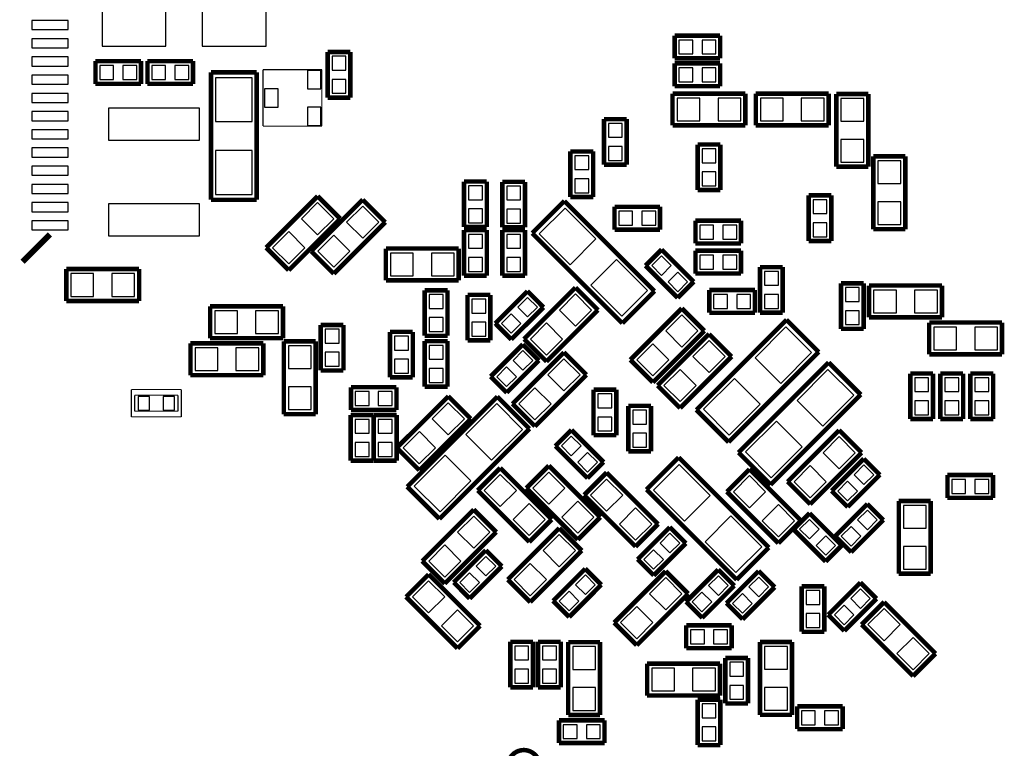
# Model space of a CAD drawing. Extents: x 0 to 59, y 0 to 85.
# Tile 6 of 8: x 14.4 to 36, y 40.6 to 56.6. Entities that reach past the tile are written whole.
import ezdxf

# ---------------------------------------------------------------- set-up
doc = ezdxf.new("R2010")
doc.units = 0
doc.layers.add('PG_SILKSCREEN_BOTTOM', color=3, linetype='CONTINUOUS')
doc.layers.add('PIN_BOTTOM', color=4, linetype='CONTINUOUS')

msp = doc.modelspace()

# ---------------------------------------------------------------- linework, layer by layer
at = {"layer": 'PG_SILKSCREEN_BOTTOM'}
for points, const_width in [([(29.773804, 56.274208), (28.773806, 56.274208)], 0.1), ([(28.773806, 56.274208), (28.773806, 55.774209)], 0.1), ([(29.773804, 55.774209), (29.773804, 56.274208)], 0.1), ([(21.649817, 55.914595), (21.149818, 55.91462)], 0.1), ([(21.149818, 55.91462), (21.149818, 54.914622)], 0.1), ([(21.649817, 54.914648), (21.649817, 55.914595)], 0.1), ([(28.773806, 55.774209), (29.773804, 55.774209)], 0.1), ([(17.048404, 55.715433), (16.048406, 55.715433)], 0.1), ([(16.048406, 55.715433), (16.048406, 55.215409)], 0.1), ([(17.048404, 55.215409), (17.048404, 55.715433)], 0.1), ([(18.191404, 55.715433), (17.191406, 55.715433)], 0.1), ([(17.191406, 55.715433), (17.191406, 55.215409)], 0.1), ([(18.191404, 55.215409), (18.191404, 55.715433)], 0.1), ([(29.773804, 55.664633), (28.773806, 55.664633)], 0.1), ([(28.773806, 55.664633), (28.773806, 55.164634)], 0.1), ([(29.773804, 55.164634), (29.773804, 55.664633)], 0.1), ([(18.588406, 55.468444), (18.588406, 52.668424)], 0.1), ([(19.588404, 55.468444), (18.588406, 55.468444)], 0.1), ([(19.588404, 52.668424), (19.588404, 55.468444)], 0.1), ([(19.730796, 55.52661), (19.730796, 54.286607)], 0.0254), ([(21.023783, 55.52661), (19.730796, 55.52661)], 0.0254), ([(21.023783, 54.286607), (21.023783, 55.52661)], 0.0254), ([(16.048406, 55.215409), (17.048404, 55.215409)], 0.1), ([(17.191406, 55.215409), (18.191404, 55.215409)], 0.1), ([(28.773806, 55.164634), (29.773804, 55.164634)], 0.1), ([(21.149818, 54.914622), (21.649817, 54.914648)], 0.1), ([(30.327829, 55.002633), (28.727806, 55.002633)], 0.1), ([(28.727806, 55.002633), (28.727806, 54.302635)], 0.1), ([(30.327829, 54.302635), (30.327829, 55.002633)], 0.1), ([(32.156603, 55.002633), (30.556606, 55.002633)], 0.1), ([(30.556606, 55.002633), (30.556606, 54.302635)], 0.1), ([(32.156603, 54.302635), (32.156603, 55.002633)], 0.1), ([(33.027391, 54.99542), (32.327393, 54.99542)], 0.1), ([(32.327393, 54.99542), (32.327393, 53.395423)], 0.1), ([(33.027391, 53.395423), (33.027391, 54.99542)], 0.1), ([(19.730796, 54.286607), (21.023783, 54.286607)], 0.0254), ([(27.720417, 54.441395), (27.220393, 54.441395)], 0.1), ([(27.220393, 54.441395), (27.220393, 53.441448)], 0.1), ([(27.720417, 53.441448), (27.720417, 54.441395)], 0.1), ([(28.727806, 54.302635), (30.327829, 54.302635)], 0.1), ([(30.556606, 54.302635), (32.156603, 54.302635)], 0.1), ([(29.277843, 53.882595), (29.277818, 52.882597)], 0.1), ([(29.777741, 53.882595), (29.277843, 53.882595)], 0.1), ([(29.777741, 52.882571), (29.777741, 53.882595)], 0.1), ([(26.983741, 53.730195), (26.483818, 53.730195)], 0.1), ([(26.483818, 53.730195), (26.483843, 52.730171)], 0.1), ([(26.983792, 52.730197), (26.983741, 53.730195)], 0.1), ([(33.840217, 53.62382), (33.140218, 53.62382)], 0.1), ([(33.140218, 53.62382), (33.140218, 52.023823)], 0.1), ([(33.840217, 52.023823), (33.840217, 53.62382)], 0.1), ([(27.220393, 53.441448), (27.720417, 53.441448)], 0.1), ([(32.327393, 53.395423), (33.027391, 53.395423)], 0.1), ([(24.646941, 53.069795), (24.147018, 53.069795)], 0.1), ([(24.147018, 53.069795), (24.147018, 52.069822)], 0.1), ([(24.646966, 52.069822), (24.646941, 53.069795)], 0.1), ([(25.486309, 53.063394), (24.98631, 53.063394)], 0.1), ([(24.98631, 53.063394), (24.98631, 52.063396)], 0.1), ([(25.486309, 52.063396), (25.486309, 53.063394)], 0.1), ([(20.930591, 52.748002), (19.799224, 51.616635)], 0.1), ([(21.42556, 52.253032), (20.930591, 52.748002)], 0.1), ([(29.277818, 52.882597), (29.777741, 52.882571)], 0.1), ([(32.216192, 52.76502), (31.716193, 52.76502)], 0.1), ([(31.716193, 52.76502), (31.716193, 51.765022)], 0.1), ([(32.216192, 51.765022), (32.216192, 52.76502)], 0.1), ([(18.588406, 52.668424), (19.588404, 52.668424)], 0.1), ([(21.921191, 52.671802), (20.789824, 51.540435)], 0.1), ([(22.41616, 52.176832), (21.921191, 52.671802)], 0.1), ([(26.351357, 52.643253), (25.644246, 51.936167)], 0.1), ([(28.331262, 50.663348), (26.351357, 52.643253)], 0.1), ([(26.483843, 52.730171), (26.983792, 52.730197)], 0.1), ([(27.45298, 52.515008), (27.452955, 52.015085)], 0.1), ([(28.452953, 52.515008), (27.45298, 52.515008)], 0.1), ([(28.452978, 52.015085), (28.452953, 52.515008)], 0.1), ([(20.294194, 51.121666), (21.42556, 52.253032)], 0.1), ([(21.284794, 51.045466), (22.41616, 52.176832)], 0.1), ([(30.230978, 52.210183), (29.230955, 52.210183)], 0.1), ([(29.230955, 52.210183), (29.23098, 51.710234)], 0.1), ([(30.230978, 51.710285), (30.230978, 52.210183)], 0.1), ([(14.447418, 51.306984), (15.047417, 51.906983)], 0.127), ([(24.147018, 52.069822), (24.646966, 52.069822)], 0.1), ([(24.147069, 52.003071), (24.147043, 51.003073)], 0.1), ([(24.646966, 52.003071), (24.147069, 52.003071)], 0.1), ([(24.646966, 51.003098), (24.646966, 52.003071)], 0.1), ([(24.98631, 52.063396), (25.486309, 52.063396)], 0.1), ([(25.486309, 52.002995), (24.986361, 52.002995)], 0.1), ([(24.986361, 52.002995), (24.986361, 51.002997)], 0.1), ([(25.486284, 51.002997), (25.486309, 52.002995)], 0.1), ([(25.644246, 51.936167), (27.624151, 49.956263)], 0.1), ([(27.452955, 52.015085), (28.452978, 52.015085)], 0.1), ([(33.140218, 52.023823), (33.840217, 52.023823)], 0.1), ([(29.23098, 51.710234), (30.230978, 51.710285)], 0.1), ([(31.716193, 51.765022), (32.216192, 51.765022)], 0.1), ([(19.799224, 51.616635), (20.294194, 51.121666)], 0.1), ([(20.789824, 51.540435), (21.284794, 51.045466)], 0.1), ([(24.028578, 51.599084), (22.428556, 51.599084)], 0.1), ([(22.428556, 51.599084), (22.428556, 50.89906)], 0.1), ([(24.028603, 50.899035), (24.028578, 51.599084)], 0.1), ([(28.487446, 51.576097), (28.133929, 51.22258)], 0.1), ([(29.194531, 50.868986), (28.487446, 51.576097)], 0.1), ([(30.230978, 51.549783), (29.230955, 51.549783)], 0.1), ([(29.230955, 51.549783), (29.23098, 51.04986)], 0.1), ([(30.230953, 51.04986), (30.230978, 51.549783)], 0.1), ([(28.133929, 51.22258), (28.84104, 50.515495)], 0.1), ([(17.007662, 51.148005), (15.407691, 51.148005)], 0.1), ([(15.407691, 51.148005), (15.407691, 50.448007)], 0.1), ([(17.007662, 50.448007), (17.007662, 51.148005)], 0.1), ([(29.23098, 51.04986), (30.230953, 51.04986)], 0.1), ([(30.649469, 51.190246), (30.649469, 50.190248)], 0.1), ([(31.149392, 51.19022), (30.649469, 51.190246)], 0.1), ([(31.149392, 50.190248), (31.149392, 51.19022)], 0.1), ([(22.428556, 50.89906), (24.028603, 50.899035)], 0.1), ([(24.147043, 51.003073), (24.646966, 51.003098)], 0.1), ([(24.986361, 51.002997), (25.486284, 51.002997)], 0.1), ([(28.84104, 50.515495), (29.194531, 50.868986)], 0.1), ([(32.927315, 50.834595), (32.427393, 50.834569)], 0.1), ([(32.427393, 50.834569), (32.427418, 49.834571)], 0.1), ([(32.927315, 49.834571), (32.927315, 50.834595)], 0.1), ([(23.283418, 50.682246), (23.283418, 49.682222)], 0.1), ([(23.783417, 50.682246), (23.283418, 50.682246)], 0.1), ([(23.783417, 49.682222), (23.783417, 50.682246)], 0.1), ([(24.723141, 50.58062), (24.223243, 50.58062)], 0.1), ([(24.223243, 50.58062), (24.223243, 49.580597)], 0.1), ([(24.723166, 49.580622), (24.723141, 50.58062)], 0.1), ([(25.539827, 50.661494), (24.831624, 49.955577)], 0.1), ([(26.594816, 50.741402), (25.463424, 49.61001)], 0.1), ([(25.892811, 50.307418), (25.539827, 50.661494)], 0.1), ([(27.089811, 50.246407), (26.594816, 50.741402)], 0.1), ([(27.624151, 49.956263), (28.331262, 50.663348)], 0.1), ([(30.535804, 50.686183), (29.535831, 50.686183)], 0.1), ([(29.535831, 50.686183), (29.535831, 50.186234)], 0.1), ([(30.535829, 50.186234), (30.535804, 50.686183)], 0.1), ([(34.645803, 50.786208), (33.045806, 50.786208)], 0.1), ([(33.045806, 50.786208), (33.045806, 50.086209)], 0.1), ([(34.645803, 50.086209), (34.645803, 50.786208)], 0.1), ([(15.407691, 50.448007), (17.007662, 50.448007)], 0.1), ([(20.167803, 50.329008), (18.567806, 50.329008)], 0.1), ([(18.567806, 50.329008), (18.567806, 49.629009)], 0.1), ([(20.167803, 49.629009), (20.167803, 50.329008)], 0.1), ([(25.184583, 49.60145), (25.892811, 50.307418)], 0.1), ([(25.958419, 49.114989), (27.089811, 50.246407)], 0.1), ([(28.931591, 50.284202), (27.800198, 49.15281)], 0.1), ([(29.426586, 49.789207), (28.931591, 50.284202)], 0.1), ([(29.535831, 50.186234), (30.535829, 50.186234)], 0.1), ([(30.649469, 50.190248), (31.149392, 50.190248)], 0.1), ([(24.831624, 49.955577), (25.184583, 49.60145)], 0.1), ([(31.232119, 50.033885), (29.252215, 48.054006)], 0.1), ([(31.939205, 49.3268), (31.232119, 50.033885)], 0.1), ([(33.045806, 50.086209), (34.645803, 50.086209)], 0.1), ([(35.966603, 49.973433), (34.366606, 49.973433)], 0.1), ([(34.366606, 49.973433), (34.366606, 49.273435)], 0.1), ([(35.966603, 49.273435), (35.966603, 49.973433)], 0.1), ([(21.497417, 49.920195), (20.997418, 49.92022)], 0.1), ([(20.997418, 49.92022), (20.997418, 48.920222)], 0.1), ([(21.497417, 48.920248), (21.497417, 49.920195)], 0.1), ([(23.021366, 49.767769), (22.521418, 49.767769)], 0.1), ([(22.521418, 49.767769), (22.521443, 48.767771)], 0.1), ([(23.021341, 48.767771), (23.021366, 49.767769)], 0.1), ([(28.295194, 48.657815), (29.426586, 49.789207)], 0.1), ([(29.529608, 49.720602), (28.398216, 48.589184)], 0.1), ([(30.024603, 49.225581), (29.529608, 49.720602)], 0.1), ([(32.427418, 49.834571), (32.927315, 49.834571)], 0.1), ([(19.736003, 49.516233), (18.136006, 49.516233)], 0.1), ([(18.136006, 49.516233), (18.136006, 48.816235)], 0.1), ([(18.567806, 49.629009), (20.167803, 49.629009)], 0.1), ([(19.736003, 48.816235), (19.736003, 49.516233)], 0.1), ([(20.886217, 49.55982), (20.186218, 49.55982)], 0.1), ([(20.186218, 49.55982), (20.186218, 47.959823)], 0.1), ([(20.886217, 47.959823), (20.886217, 49.55982)], 0.1), ([(23.283418, 49.682222), (23.783417, 49.682222)], 0.1), ([(23.783366, 49.564595), (23.283443, 49.564595)], 0.1), ([(23.283443, 49.564595), (23.283443, 48.564622)], 0.1), ([(23.783366, 48.564622), (23.783366, 49.564595)], 0.1), ([(24.223243, 49.580597), (24.723166, 49.580622)], 0.1), ([(25.43744, 49.493322), (24.730329, 48.786212)], 0.1), ([(25.790931, 49.139805), (25.43744, 49.493322)], 0.1), ([(25.463424, 49.61001), (25.958419, 49.114989)], 0.1), ([(26.34074, 49.319028), (25.209348, 48.187635)], 0.1), ([(26.83576, 48.824032), (26.34074, 49.319028)], 0.1), ([(29.9593, 47.346895), (31.939205, 49.3268)], 0.1), ([(34.366606, 49.273435), (35.966603, 49.273435)], 0.1), ([(25.083846, 48.43272), (25.790931, 49.139805)], 0.1), ([(27.800198, 49.15281), (28.295194, 48.657815)], 0.1), ([(28.893211, 48.094189), (30.024603, 49.225581)], 0.1), ([(32.156603, 49.096905), (30.176699, 47.117)], 0.1), ([(32.863714, 48.389794), (32.156603, 49.096905)], 0.1), ([(20.997418, 48.920222), (21.497417, 48.920248)], 0.1), ([(34.451392, 48.853446), (33.951393, 48.853446)], 0.1), ([(33.951393, 48.853446), (33.951393, 47.853422)], 0.1), ([(34.451392, 47.853422), (34.451392, 48.853446)], 0.1), ([(35.111817, 48.85342), (34.611818, 48.85342)], 0.1), ([(34.611818, 48.85342), (34.611818, 47.853422)], 0.1), ([(35.111817, 47.853422), (35.111817, 48.85342)], 0.1), ([(35.772192, 48.85342), (35.272193, 48.85342)], 0.1), ([(35.272193, 48.85342), (35.272193, 47.853422)], 0.1), ([(35.772192, 47.853422), (35.772192, 48.85342)], 0.1), ([(18.136006, 48.816235), (19.736003, 48.816235)], 0.1), ([(22.521443, 48.767771), (23.021341, 48.767771)], 0.1), ([(24.730329, 48.786212), (25.083846, 48.43272)], 0.1), ([(25.704343, 47.69264), (26.83576, 48.824032)], 0.1), ([(17.936515, 48.501021), (16.836695, 48.501021)], 0.0254), ([(16.836695, 48.501021), (16.836695, 47.901022)], 0.0254), ([(17.936515, 47.901022), (17.936515, 48.501021)], 0.0254), ([(21.66178, 48.552608), (21.661755, 48.05266)], 0.1), ([(22.661778, 48.552583), (21.66178, 48.552608)], 0.1), ([(22.661778, 48.05266), (22.661778, 48.552583)], 0.1), ([(23.283443, 48.564622), (23.783366, 48.564622)], 0.1), ([(27.491741, 48.497795), (26.991818, 48.497795)], 0.1), ([(26.991818, 48.497795), (26.991818, 47.497797)], 0.1), ([(27.491766, 47.497822), (27.491741, 48.497795)], 0.1), ([(28.398216, 48.589184), (28.893211, 48.094189)], 0.1), ([(17.86161, 48.376027), (16.911599, 48.376027)], 0.0254), ([(16.911599, 48.376027), (16.911599, 48.026015)], 0.0254), ([(17.86161, 48.026015), (17.86161, 48.376027)], 0.0254), ([(23.801197, 48.35365), (22.669297, 47.222842)], 0.1), ([(24.878309, 48.346893), (22.898405, 46.366989)], 0.1), ([(24.295938, 47.858451), (23.801197, 48.35365)], 0.1), ([(25.58542, 47.639783), (24.878309, 48.346893)], 0.1), ([(30.883809, 46.409889), (32.863714, 48.389794)], 0.1), ([(16.911599, 48.026015), (17.86161, 48.026015)], 0.0254), ([(21.661755, 48.05266), (22.661778, 48.05266)], 0.1), ([(25.209348, 48.187635), (25.704343, 47.69264)], 0.1), ([(28.253792, 48.142246), (27.753843, 48.14222)], 0.1), ([(27.753843, 48.14222), (27.753843, 47.142248)], 0.1), ([(28.253766, 47.142248), (28.253792, 48.142246)], 0.1), ([(29.252215, 48.054006), (29.9593, 47.346895)], 0.1), ([(16.836695, 47.901022), (17.936515, 47.901022)], 0.0254), ([(20.186218, 47.959823), (20.886217, 47.959823)], 0.1), ([(21.657793, 47.93902), (21.657793, 46.939022)], 0.1), ([(22.157792, 47.93902), (21.657793, 47.93902)], 0.1), ([(22.157792, 46.939022), (22.157792, 47.93902)], 0.1), ([(22.165818, 47.93902), (22.165818, 46.939022)], 0.1), ([(22.665817, 47.93902), (22.165818, 47.93902)], 0.1), ([(22.665817, 46.939022), (22.665817, 47.93902)], 0.1), ([(23.164013, 46.727643), (24.295938, 47.858451)], 0.1), ([(33.951393, 47.853422), (34.451392, 47.853422)], 0.1), ([(34.611818, 47.853422), (35.111817, 47.853422)], 0.1), ([(35.272193, 47.853422), (35.772192, 47.853422)], 0.1), ([(23.605515, 45.659904), (25.58542, 47.639783)], 0.1), ([(26.506195, 47.613773), (26.152704, 47.260256)], 0.1), ([(27.213306, 46.906663), (26.506195, 47.613773)], 0.1), ([(32.386803, 47.608795), (31.255411, 46.477403)], 0.1), ([(32.881799, 47.1138), (32.386803, 47.608795)], 0.1), ([(26.991818, 47.497797), (27.491766, 47.497822)], 0.1), ([(22.669297, 47.222842), (23.164013, 46.727643)], 0.1), ([(26.152704, 47.260256), (26.859814, 46.553171)], 0.1), ([(27.753843, 47.142248), (28.253766, 47.142248)], 0.1), ([(30.176699, 47.117), (30.883809, 46.409889)], 0.1), ([(31.750406, 45.982382), (32.881799, 47.1138)], 0.1), ([(21.657793, 46.939022), (22.157792, 46.939022)], 0.1), ([(22.165818, 46.939022), (22.665817, 46.939022)], 0.1), ([(26.859814, 46.553171), (27.213306, 46.906663)], 0.1), ([(28.862503, 47.010599), (28.155417, 46.303489)], 0.1), ([(30.842407, 45.030695), (28.862503, 47.010599)], 0.1), ([(32.929398, 46.981999), (32.222313, 46.274888)], 0.1), ([(33.282915, 46.628482), (32.929398, 46.981999)], 0.1), ([(24.942394, 46.779002), (24.447373, 46.284007)], 0.1), ([(26.073786, 45.64761), (24.942394, 46.779002)], 0.1), ([(26.009219, 46.829802), (25.514249, 46.334832)], 0.1), ([(27.140586, 45.698435), (26.009219, 46.829802)], 0.1), ([(27.279727, 46.67758), (26.784427, 46.182864)], 0.1), ([(28.410408, 45.545477), (27.279727, 46.67758)], 0.1), ([(30.417211, 46.751799), (29.922216, 46.256804)], 0.1), ([(31.548603, 45.620381), (30.417211, 46.751799)], 0.1), ([(31.255411, 46.477403), (31.750406, 45.982382)], 0.1), ([(32.575805, 45.921397), (33.282915, 46.628482)], 0.1), ([(34.768231, 46.622233), (34.768206, 46.122234)], 0.1), ([(35.768178, 46.622233), (34.768231, 46.622233)], 0.1), ([(35.768204, 46.122234), (35.768178, 46.622233)], 0.1), ([(22.898405, 46.366989), (23.605515, 45.659904)], 0.1), ([(24.447373, 46.284007), (25.578791, 45.152615)], 0.1), ([(25.514249, 46.334832), (26.645616, 45.203466)], 0.1), ([(28.155417, 46.303489), (30.135322, 44.323584)], 0.1), ([(29.922216, 46.256804), (31.053608, 45.125386)], 0.1), ([(32.222313, 46.274888), (32.575805, 45.921397)], 0.1), ([(26.784427, 46.182864), (27.915108, 45.050786)], 0.1), ([(34.398991, 46.05462), (33.698993, 46.05462)], 0.1), ([(33.698993, 46.05462), (33.698993, 44.454623)], 0.1), ([(34.398991, 44.454623), (34.398991, 46.05462)], 0.1), ([(34.768206, 46.122234), (35.768204, 46.122234)], 0.1), ([(24.359616, 45.864577), (23.228249, 44.73321)], 0.1), ([(24.854586, 45.369607), (24.359616, 45.864577)], 0.1), ([(33.006563, 45.988097), (32.299478, 45.281012)], 0.1), ([(33.360055, 45.634605), (33.006563, 45.988097)], 0.1), ([(25.578791, 45.152615), (26.073786, 45.64761)], 0.1), ([(26.645616, 45.203466), (27.140586, 45.698435)], 0.1), ([(31.053608, 45.125386), (31.548603, 45.620381)], 0.1), ([(31.738646, 45.784948), (31.385078, 45.431405)], 0.1), ([(32.445731, 45.077863), (31.738646, 45.784948)], 0.1), ([(32.65297, 44.927495), (33.360055, 45.634605)], 0.1), ([(26.239191, 45.458202), (25.107824, 44.326835)], 0.1), ([(26.73416, 44.963232), (26.239191, 45.458202)], 0.1), ([(27.915108, 45.050786), (28.410408, 45.545477)], 0.1), ([(28.667608, 45.47809), (27.960523, 44.771005)], 0.1), ([(29.0211, 45.124599), (28.667608, 45.47809)], 0.1), ([(31.385078, 45.431405), (32.092189, 44.724295)], 0.1), ([(23.723219, 44.23824), (24.854586, 45.369607)], 0.1), ([(32.299478, 45.281012), (32.65297, 44.927495)], 0.1), ([(24.624614, 44.972122), (23.917529, 44.265012)], 0.1), ([(24.978106, 44.618605), (24.624614, 44.972122)], 0.1), ([(25.602794, 43.831866), (26.73416, 44.963232)], 0.1), ([(28.314015, 44.417488), (29.0211, 45.124599)], 0.1), ([(30.135322, 44.323584), (30.842407, 45.030695)], 0.1), ([(32.092189, 44.724295), (32.445731, 45.077863)], 0.1), ([(23.228249, 44.73321), (23.723219, 44.23824)], 0.1), ([(27.960523, 44.771005), (28.314015, 44.417488)], 0.1), ([(24.271021, 43.91152), (24.978106, 44.618605)], 0.1), ([(26.808963, 44.565748), (26.101878, 43.858663)], 0.1), ([(27.162531, 44.212205), (26.808963, 44.565748)], 0.1), ([(29.730802, 44.545885), (29.023716, 43.8388)], 0.1), ([(30.084319, 44.192393), (29.730802, 44.545885)], 0.1), ([(30.618963, 44.514948), (29.911878, 43.807863)], 0.1), ([(30.972531, 44.161405), (30.618963, 44.514948)], 0.1), ([(23.367619, 44.442278), (22.872624, 43.947283)], 0.1), ([(24.499011, 43.310886), (23.367619, 44.442278)], 0.1), ([(25.107824, 44.326835), (25.602794, 43.831866)], 0.1), ([(28.576803, 44.512306), (27.445411, 43.380889)], 0.1), ([(29.071799, 44.017286), (28.576803, 44.512306)], 0.1), ([(33.698993, 44.454623), (34.398991, 44.454623)], 0.1), ([(23.917529, 44.265012), (24.271021, 43.91152)], 0.1), ([(26.455421, 43.505095), (27.162531, 44.212205)], 0.1), ([(29.377208, 43.485283), (30.084319, 44.192393)], 0.1), ([(30.265421, 43.454295), (30.972531, 44.161405)], 0.1), ([(31.563869, 44.179871), (31.563869, 43.179848)], 0.1), ([(32.063792, 44.179846), (31.563869, 44.179871)], 0.1), ([(32.063792, 43.179873), (32.063792, 44.179846)], 0.1), ([(32.854189, 44.260948), (32.147078, 43.553837)], 0.1), ([(33.207731, 43.90738), (32.854189, 44.260948)], 0.1), ([(22.872624, 43.947283), (24.004016, 42.815891)], 0.1), ([(27.940406, 42.885893), (29.071799, 44.017286)], 0.1), ([(32.500646, 43.200295), (33.207731, 43.90738)], 0.1), ([(26.101878, 43.858663), (26.455421, 43.505095)], 0.1), ([(29.023716, 43.8388), (29.377208, 43.485283)], 0.1), ([(29.911878, 43.807863), (30.265421, 43.454295)], 0.1), ([(33.375194, 43.832577), (32.880224, 43.337607)], 0.1), ([(34.50656, 42.70121), (33.375194, 43.832577)], 0.1), ([(32.147078, 43.553837), (32.500646, 43.200295)], 0.1), ([(24.004016, 42.815891), (24.499011, 43.310886)], 0.1), ([(27.445411, 43.380889), (27.940406, 42.885893)], 0.1), ([(30.027804, 43.320183), (29.027831, 43.320157)], 0.1), ([(29.027831, 43.320157), (29.027831, 42.820234)], 0.1), ([(30.027804, 42.820234), (30.027804, 43.320183)], 0.1), ([(32.880224, 43.337607), (34.011591, 42.20624)], 0.1), ([(31.563869, 43.179848), (32.063792, 43.179873)], 0.1), ([(25.163043, 42.96062), (25.163018, 41.960648)], 0.1), ([(25.662966, 42.96062), (25.163043, 42.96062)], 0.1), ([(25.662992, 41.960648), (25.662966, 42.96062)], 0.1), ([(25.772593, 42.96062), (25.772593, 41.960622)], 0.1), ([(26.272592, 42.96062), (25.772593, 42.96062)], 0.1), ([(26.272592, 41.960622), (26.272592, 42.96062)], 0.1), ([(26.434618, 42.95328), (26.434618, 41.353283)], 0.1), ([(27.134617, 42.95328), (26.434618, 42.95328)], 0.1), ([(27.134617, 41.353283), (27.134617, 42.95328)], 0.1), ([(29.027831, 42.820234), (30.027804, 42.820234)], 0.1), ([(30.650993, 42.95582), (30.650993, 41.355823)], 0.1), ([(31.350991, 42.95582), (30.650993, 42.95582)], 0.1), ([(31.350991, 41.355823), (31.350991, 42.95582)], 0.1), ([(29.887443, 42.60502), (29.887443, 41.605022)], 0.1), ([(30.387392, 42.604995), (29.887443, 42.60502)], 0.1), ([(30.387392, 41.605048), (30.387392, 42.604995)], 0.1), ([(34.011591, 42.20624), (34.50656, 42.70121)], 0.1), ([(29.769003, 42.480408), (28.169006, 42.480408)], 0.1), ([(28.169006, 42.480408), (28.169006, 41.780409)], 0.1), ([(29.769003, 41.780409), (29.769003, 42.480408)], 0.1), ([(25.163018, 41.960648), (25.662992, 41.960648)], 0.1), ([(25.772593, 41.960622), (26.272592, 41.960622)], 0.1), ([(28.169006, 41.780409), (29.769003, 41.780409)], 0.1), ([(29.277818, 41.69062), (29.277818, 40.690622)], 0.1), ([(29.777817, 41.69062), (29.277818, 41.69062)], 0.1), ([(29.777817, 40.690622), (29.777817, 41.69062)], 0.1), ([(29.887443, 41.605022), (30.387392, 41.605048)], 0.1), ([(32.466204, 41.542208), (31.466206, 41.542208)], 0.1), ([(31.466206, 41.542208), (31.466231, 41.042209)], 0.1), ([(32.466178, 41.042209), (32.466204, 41.542208)], 0.1), ([(26.434618, 41.353283), (27.134617, 41.353283)], 0.1), ([(30.650993, 41.355823), (31.350991, 41.355823)], 0.1), ([(27.233804, 41.237408), (26.233806, 41.237408)], 0.1), ([(26.233806, 41.237408), (26.233831, 40.737409)], 0.1), ([(27.233778, 40.737409), (27.233804, 41.237408)], 0.1), ([(31.466231, 41.042209), (32.466178, 41.042209)], 0.1), ([(26.233831, 40.737409), (27.233778, 40.737409)], 0.1), ([(29.277818, 40.690622), (29.777817, 40.690622)], 0.1)]:
    msp.add_lwpolyline(points, dxfattribs=dict(at, const_width=const_width))
at = {"layer": 'PG_SILKSCREEN_BOTTOM', "const_width": 0.100101}
msp.add_lwpolyline([(25.809016, 40.231492, 1), (25.109005, 40.231495, 1)], format="xyb", close=True, dxfattribs=at)
at = {"layer": 'PIN_BOTTOM'}
for points in [[(16.196208, 57.247409), (16.196208, 56.047411), (17.596206, 56.047411), (17.596206, 57.247409)], [(18.396204, 57.247409), (18.396204, 56.047411), (19.796201, 56.047411), (19.796201, 57.247409)], [(15.447416, 56.406898), (15.447416, 56.606897), (14.647418, 56.606897), (14.647418, 56.406898)], [(15.447416, 56.007102), (15.447416, 56.207101), (14.647418, 56.207101), (14.647418, 56.007102)], [(28.867405, 56.176621), (28.867405, 55.871821), (29.172205, 55.871821), (29.172205, 56.176621)], [(29.375405, 56.176621), (29.375405, 55.871821), (29.680205, 55.871821), (29.680205, 56.176621)], [(21.247405, 55.516221), (21.552205, 55.516221), (21.552205, 55.821021), (21.247405, 55.821021)], [(15.447416, 55.607001), (15.447416, 55.807), (14.647418, 55.807), (14.647418, 55.607001)], [(16.142005, 55.617821), (16.142005, 55.313021), (16.446805, 55.313021), (16.446805, 55.617821)], [(16.650005, 55.617821), (16.650005, 55.313021), (16.954805, 55.313021), (16.954805, 55.617821)], [(17.589805, 55.313021), (17.589805, 55.617821), (17.285005, 55.617821), (17.285005, 55.313021)], [(18.097805, 55.313021), (18.097805, 55.617821), (17.793005, 55.617821), (17.793005, 55.313021)], [(15.447416, 55.207002), (15.447416, 55.407001), (14.647418, 55.407001), (14.647418, 55.207002)], [(21.003806, 55.509109), (20.703807, 55.509109), (20.703807, 55.10911), (21.003806, 55.10911)], [(28.867405, 55.567021), (28.867405, 55.262221), (29.172205, 55.262221), (29.172205, 55.567021)], [(29.375405, 55.567021), (29.375405, 55.262221), (29.680205, 55.262221), (29.680205, 55.567021)], [(19.488404, 55.348442), (18.688406, 55.348442), (18.688406, 54.388449), (19.488404, 54.388449)], [(21.247405, 55.008221), (21.552205, 55.008221), (21.552205, 55.313021), (21.247405, 55.313021)], [(15.447416, 54.806901), (15.447416, 55.0069), (14.647418, 55.0069), (14.647418, 54.806901)], [(20.063803, 55.106621), (19.763803, 55.106621), (19.763803, 54.706622), (20.063803, 54.706622)], [(28.827794, 54.902621), (28.827794, 54.402622), (29.327793, 54.402622), (29.327793, 54.902621)], [(29.727817, 54.902621), (29.727817, 54.402622), (30.227816, 54.402622), (30.227816, 54.902621)], [(30.656594, 54.902621), (30.656594, 54.402622), (31.156592, 54.402622), (31.156592, 54.902621)], [(31.556617, 54.902621), (31.556617, 54.402622), (32.056616, 54.402622), (32.056616, 54.902621)], [(32.42738, 54.395433), (32.927379, 54.395433), (32.927379, 54.895433), (32.42738, 54.895433)], [(15.447416, 54.406902), (15.447416, 54.606901), (14.647418, 54.606901), (14.647418, 54.406902)], [(16.335807, 53.981033), (18.335803, 53.981033), (18.335803, 54.681031), (16.335807, 54.681031)], [(21.003806, 54.704107), (20.703807, 54.704107), (20.703807, 54.304108), (21.003806, 54.304108)], [(27.318005, 54.043021), (27.622805, 54.043021), (27.622805, 54.347821), (27.318005, 54.347821)], [(15.447416, 54.007106), (15.447416, 54.207105), (14.647418, 54.207105), (14.647418, 54.007106)], [(32.42738, 53.49541), (32.927379, 53.49541), (32.927379, 53.995409), (32.42738, 53.995409)], [(15.447416, 53.607106), (15.447416, 53.807106), (14.647418, 53.807106), (14.647418, 53.607106)], [(19.488404, 53.748445), (18.688406, 53.748445), (18.688406, 52.788452), (19.488404, 52.788452)], [(27.318005, 53.535021), (27.622805, 53.535021), (27.622805, 53.839821), (27.318005, 53.839821)], [(29.375405, 53.484196), (29.680205, 53.484196), (29.680205, 53.788996), (29.375405, 53.788996)], [(26.581405, 53.331796), (26.886205, 53.331796), (26.886205, 53.636596), (26.581405, 53.636596)], [(33.240205, 53.023833), (33.740204, 53.023833), (33.740204, 53.523833), (33.240205, 53.523833)], [(15.447416, 53.207006), (15.447416, 53.407005), (14.647418, 53.407005), (14.647418, 53.207006)], [(29.375405, 52.976196), (29.680205, 52.976196), (29.680205, 53.280996), (29.375405, 53.280996)], [(15.447416, 52.807006), (15.447416, 53.007006), (14.647418, 53.007006), (14.647418, 52.807006)], [(26.581405, 52.823796), (26.886205, 52.823796), (26.886205, 53.128596), (26.581405, 53.128596)], [(24.244579, 52.671396), (24.549379, 52.671396), (24.549379, 52.976196), (24.244579, 52.976196)], [(25.083922, 52.664995), (25.388722, 52.664995), (25.388722, 52.969795), (25.083922, 52.969795)], [(15.447416, 52.406906), (15.447416, 52.606905), (14.647418, 52.606905), (14.647418, 52.406906)], [(16.335807, 51.881011), (18.335803, 51.881011), (18.335803, 52.58101), (16.335807, 52.58101)], [(20.577063, 52.253032), (20.930616, 51.89948), (21.284169, 52.253032), (20.930616, 52.606585)], [(31.813805, 52.366621), (32.118605, 52.366621), (32.118605, 52.671421), (31.813805, 52.671421)], [(33.240205, 52.12381), (33.740204, 52.12381), (33.740204, 52.623809), (33.240205, 52.623809)], [(21.567663, 52.176832), (21.921216, 51.82328), (22.274769, 52.176832), (21.921216, 52.530385)], [(24.244579, 52.163396), (24.549379, 52.163396), (24.549379, 52.468196), (24.244579, 52.468196)], [(25.083922, 52.156995), (25.388722, 52.156995), (25.388722, 52.461795), (25.083922, 52.461795)], [(26.478637, 51.243177), (27.044322, 51.808862), (26.365504, 52.487679), (25.79982, 51.921995)], [(27.546579, 52.417421), (27.546579, 52.112621), (27.851379, 52.112621), (27.851379, 52.417421)], [(28.054579, 52.417421), (28.054579, 52.112621), (28.359379, 52.112621), (28.359379, 52.417421)], [(15.447416, 52.00711), (15.447416, 52.207109), (14.647418, 52.207109), (14.647418, 52.00711)], [(31.813805, 51.858621), (32.118605, 51.858621), (32.118605, 52.163421), (31.813805, 52.163421)], [(19.940641, 51.61661), (20.294194, 51.263057), (20.647746, 51.61661), (20.294194, 51.970163)], [(29.324579, 52.112621), (29.324579, 51.807821), (29.629379, 51.807821), (29.629379, 52.112621)], [(29.832579, 52.112621), (29.832579, 51.807821), (30.137379, 51.807821), (30.137379, 52.112621)], [(20.931241, 51.54041), (21.284794, 51.186857), (21.638346, 51.54041), (21.284794, 51.893963)], [(24.549405, 51.909472), (24.244605, 51.909472), (24.244605, 51.604672), (24.549405, 51.604672)], [(25.083922, 51.604596), (25.388722, 51.604596), (25.388722, 51.909396), (25.083922, 51.909396)], [(23.02858, 50.999034), (23.02858, 51.499033), (22.528581, 51.499033), (22.528581, 50.999034)], [(23.928603, 50.999034), (23.928603, 51.499033), (23.428604, 51.499033), (23.428604, 50.999034)], [(24.549405, 51.401472), (24.244605, 51.401472), (24.244605, 51.096672), (24.549405, 51.096672)], [(25.083922, 51.096596), (25.388722, 51.096596), (25.388722, 51.401396), (25.083922, 51.401396)], [(27.610004, 50.111811), (28.175688, 50.677495), (27.496871, 51.356313), (26.931186, 50.790628)], [(28.484627, 51.009873), (28.700153, 51.225399), (28.484627, 51.440925), (28.269101, 51.225399)], [(29.324579, 51.452221), (29.324579, 51.147421), (29.629379, 51.147421), (29.629379, 51.452221)], [(29.832579, 51.452221), (29.832579, 51.147421), (30.137379, 51.147421), (30.137379, 51.452221)], [(28.843834, 50.650666), (29.05936, 50.866192), (28.843834, 51.081719), (28.628307, 50.866192)], [(31.05183, 51.096647), (30.74703, 51.096647), (30.74703, 50.791847), (31.05183, 50.791847)], [(16.00769, 50.548007), (16.00769, 51.048006), (15.507691, 51.048006), (15.507691, 50.548007)], [(16.907713, 50.548007), (16.907713, 51.048006), (16.407714, 51.048006), (16.407714, 50.548007)], [(32.524979, 50.436196), (32.829779, 50.436196), (32.829779, 50.740996), (32.524979, 50.740996)], [(33.645805, 50.186209), (33.645805, 50.686208), (33.145806, 50.686208), (33.145806, 50.186209)], [(34.545829, 50.186209), (34.545829, 50.686208), (34.04583, 50.686208), (34.04583, 50.186209)], [(23.685805, 50.588647), (23.381005, 50.588647), (23.381005, 50.283847), (23.685805, 50.283847)], [(24.320805, 50.182221), (24.625605, 50.182221), (24.625605, 50.487021), (24.320805, 50.487021)], [(25.326613, 50.311146), (25.541789, 50.09527), (25.757664, 50.310446), (25.542488, 50.526322)], [(26.241289, 50.246407), (26.594841, 49.892854), (26.948394, 50.246407), (26.594841, 50.59996)], [(29.93423, 50.283796), (29.93423, 50.588596), (29.62943, 50.588596), (29.62943, 50.283796)], [(30.44223, 50.283796), (30.44223, 50.588596), (30.13743, 50.588596), (30.13743, 50.283796)], [(31.05183, 50.588647), (30.74703, 50.588647), (30.74703, 50.283847), (31.05183, 50.283847)], [(18.667793, 50.229021), (18.667793, 49.729022), (19.167793, 49.729022), (19.167793, 50.229021)], [(19.567817, 50.229021), (19.567817, 49.729022), (20.067816, 49.729022), (20.067816, 50.229021)], [(32.524979, 49.928196), (32.829779, 49.928196), (32.829779, 50.232996), (32.524979, 50.232996)], [(23.685805, 50.080647), (23.381005, 50.080647), (23.381005, 49.775847), (23.685805, 49.775847)], [(24.320805, 49.674221), (24.625605, 49.674221), (24.625605, 49.979021), (24.320805, 49.979021)], [(24.966796, 49.952498), (25.181972, 49.736622), (25.397848, 49.951798), (25.182672, 50.167674)], [(28.578063, 49.789232), (28.931616, 49.43568), (29.285169, 49.789232), (28.931616, 50.142785)], [(21.095005, 49.521821), (21.399805, 49.521821), (21.399805, 49.826621), (21.095005, 49.826621)], [(25.604866, 49.609985), (25.958419, 49.256432), (26.311972, 49.609985), (25.958419, 49.963537)], [(30.539155, 49.19952), (31.104839, 48.633835), (31.783657, 49.312653), (31.217972, 49.878337)], [(34.966605, 49.373409), (34.966605, 49.873408), (34.466606, 49.873408), (34.466606, 49.373409)], [(35.866629, 49.373409), (35.866629, 49.873408), (35.36663, 49.873408), (35.36663, 49.373409)], [(22.619005, 49.369396), (22.923805, 49.369396), (22.923805, 49.674196), (22.619005, 49.674196)], [(29.176081, 49.225606), (29.529634, 48.872054), (29.883186, 49.225606), (29.529634, 49.579159)], [(18.235993, 49.416221), (18.235993, 48.916222), (18.735993, 48.916222), (18.735993, 49.416221)], [(19.136017, 49.416221), (19.136017, 48.916222), (19.636016, 48.916222), (19.636016, 49.416221)], [(20.286231, 48.959833), (20.78623, 48.959833), (20.78623, 49.459832), (20.286231, 49.459832)], [(23.38103, 49.166196), (23.68583, 49.166196), (23.68583, 49.470996), (23.38103, 49.470996)], [(25.65576, 49.142625), (25.440234, 49.358151), (25.224707, 49.142625), (25.440234, 48.927098)], [(27.941641, 49.15281), (28.295194, 48.799257), (28.648746, 49.15281), (28.295194, 49.506363)], [(21.095005, 49.013821), (21.399805, 49.013821), (21.399805, 49.318621), (21.095005, 49.318621)], [(22.619005, 48.861396), (22.923805, 48.861396), (22.923805, 49.166196), (22.619005, 49.166196)], [(26.694318, 48.824058), (26.340765, 49.17761), (25.987213, 48.824058), (26.340765, 48.470505)], [(23.38103, 48.658196), (23.68583, 48.658196), (23.68583, 48.962996), (23.38103, 48.962996)], [(25.296553, 48.783418), (25.081027, 48.998944), (24.865501, 48.783418), (25.081027, 48.567892)], [(28.539659, 48.589184), (28.893211, 48.235631), (29.246764, 48.589184), (28.893211, 48.942737)], [(31.463639, 48.262514), (32.029323, 47.696829), (32.708141, 48.375647), (32.142456, 48.941331)], [(29.407788, 48.068153), (29.973472, 47.502469), (30.65229, 48.181286), (30.086606, 48.746971)], [(34.049005, 48.455021), (34.353805, 48.455021), (34.353805, 48.759821), (34.049005, 48.759821)], [(34.709405, 48.455021), (35.014205, 48.455021), (35.014205, 48.759821), (34.709405, 48.759821)], [(35.369805, 48.455021), (35.674605, 48.455021), (35.674605, 48.759821), (35.369805, 48.759821)], [(20.286231, 48.05981), (20.78623, 48.05981), (20.78623, 48.559809), (20.286231, 48.559809)], [(26.057895, 48.187635), (25.704343, 48.541188), (25.35079, 48.187635), (25.704343, 47.834083)], [(17.236465, 48.051009), (17.236465, 48.351008), (16.986555, 48.351008), (16.986555, 48.051009)], [(17.78668, 48.051009), (17.78668, 48.351008), (17.53677, 48.351008), (17.53677, 48.051009)], [(21.755379, 48.455021), (21.755379, 48.150221), (22.060179, 48.150221), (22.060179, 48.455021)], [(22.263379, 48.455021), (22.263379, 48.150221), (22.568179, 48.150221), (22.568179, 48.455021)], [(27.089379, 48.099396), (27.394179, 48.099396), (27.394179, 48.404196), (27.089379, 48.404196)], [(34.049005, 47.947021), (34.353805, 47.947021), (34.353805, 48.251821), (34.049005, 48.251821)], [(34.709405, 47.947021), (35.014205, 47.947021), (35.014205, 48.251821), (34.709405, 48.251821)], [(35.369805, 47.947021), (35.674605, 47.947021), (35.674605, 48.251821), (35.369805, 48.251821)], [(24.154521, 47.858539), (23.801135, 48.212258), (23.447416, 47.858872), (23.800802, 47.505153)], [(25.429847, 47.625636), (24.864162, 48.19132), (24.185345, 47.512503), (24.751029, 46.946818)], [(28.156205, 48.048647), (27.851405, 48.048647), (27.851405, 47.743847), (28.156205, 47.743847)], [(22.060205, 47.845421), (21.755405, 47.845421), (21.755405, 47.540621), (22.060205, 47.540621)], [(22.568205, 47.845421), (22.263405, 47.845421), (22.263405, 47.540621), (22.568205, 47.540621)], [(27.089379, 47.591396), (27.394179, 47.591396), (27.394179, 47.896196), (27.089379, 47.896196)], [(30.332272, 47.131147), (30.897956, 46.565463), (31.576774, 47.24428), (31.011089, 47.809965)], [(23.517794, 47.222421), (23.164408, 47.57614), (22.810689, 47.222754), (23.164075, 46.869035)], [(26.503401, 47.478602), (26.287875, 47.263075), (26.503401, 47.047549), (26.718928, 47.263075)], [(28.156205, 47.540647), (27.851405, 47.540647), (27.851405, 47.235847), (28.156205, 47.235847)], [(32.033276, 47.1138), (32.386829, 46.760247), (32.740381, 47.1138), (32.386829, 47.467352)], [(22.060205, 47.337421), (21.755405, 47.337421), (21.755405, 47.032621), (22.060205, 47.032621)], [(22.568205, 47.337421), (22.263405, 47.337421), (22.263405, 47.032621), (22.568205, 47.032621)], [(24.29848, 46.494269), (23.732796, 47.059953), (23.053978, 46.381136), (23.619662, 45.815451)], [(26.862608, 47.119395), (26.647082, 46.903869), (26.862608, 46.688342), (27.078134, 46.903869)], [(28.989783, 45.610524), (29.555467, 46.176209), (28.87665, 46.855026), (28.310965, 46.289342)], [(31.396854, 46.477377), (31.750406, 46.123825), (32.103959, 46.477377), (31.750406, 46.83093)], [(32.716691, 46.631301), (32.932218, 46.415775), (33.147744, 46.631301), (32.932218, 46.846827)], [(24.942368, 46.63756), (24.588816, 46.284007), (24.942368, 45.930454), (25.295921, 46.284007)], [(26.009194, 46.688385), (25.655641, 46.334832), (26.009194, 45.98128), (26.362746, 46.334832)], [(27.279206, 45.829007), (27.632975, 46.182343), (27.279638, 46.536112), (26.92587, 46.182775)], [(30.417211, 46.610356), (30.063659, 46.256804), (30.417211, 45.903251), (30.770764, 46.256804)], [(34.861805, 46.524621), (34.861805, 46.219821), (35.166605, 46.219821), (35.166605, 46.524621)], [(35.369805, 46.524621), (35.369805, 46.219821), (35.674605, 46.219821), (35.674605, 46.524621)], [(32.357485, 46.272094), (32.573011, 46.056568), (32.788537, 46.272094), (32.573011, 46.487621)], [(25.578791, 46.001137), (25.225238, 45.647585), (25.578791, 45.294032), (25.932343, 45.647585)], [(26.645616, 46.051963), (26.292063, 45.69841), (26.645616, 45.344857), (26.999169, 45.69841)], [(27.915222, 45.192229), (28.268991, 45.545565), (27.915654, 45.899334), (27.561886, 45.545997)], [(31.053634, 45.973934), (30.700081, 45.620381), (31.053634, 45.266829), (31.407186, 45.620381)], [(33.799005, 45.454634), (34.299004, 45.454634), (34.299004, 45.954632), (33.799005, 45.954632)], [(24.713169, 45.369632), (24.359616, 45.723185), (24.006063, 45.369632), (24.359616, 45.01608)], [(30.12115, 44.479157), (30.686834, 45.044842), (30.008016, 45.723659), (29.442332, 45.157975)], [(31.735801, 45.218698), (31.951328, 45.434225), (31.735801, 45.649751), (31.520275, 45.434225)], [(32.793857, 45.637399), (33.009383, 45.421873), (33.224909, 45.637399), (33.009383, 45.852925)], [(32.43465, 45.278192), (32.650176, 45.062666), (32.865702, 45.278192), (32.650176, 45.493719)], [(25.885638, 44.963258), (26.239191, 44.609705), (26.592743, 44.963258), (26.239191, 45.31681)], [(28.885929, 45.127393), (28.670402, 45.342919), (28.454876, 45.127393), (28.670402, 44.911866)], [(32.095008, 44.859492), (32.310534, 45.075018), (32.095008, 45.290544), (31.879482, 45.075018)], [(24.076746, 44.73321), (23.723194, 45.086763), (23.369641, 44.73321), (23.723194, 44.379657)], [(33.799005, 44.55461), (34.299004, 44.55461), (34.299004, 45.054609), (33.799005, 45.054609)], [(24.84296, 44.621425), (24.627434, 44.836951), (24.411907, 44.621425), (24.627434, 44.405898)], [(28.526722, 44.768186), (28.311196, 44.983712), (28.095669, 44.768186), (28.311196, 44.55266)], [(25.249216, 44.326835), (25.602768, 43.973283), (25.956321, 44.326835), (25.602768, 44.680388)], [(24.483753, 44.262218), (24.268227, 44.477744), (24.052701, 44.262218), (24.268227, 44.046692)], [(26.596282, 44.215025), (26.811808, 43.999498), (27.027334, 44.215025), (26.811808, 44.430551)], [(28.930381, 44.017311), (28.576829, 44.370864), (28.223276, 44.017311), (28.576829, 43.663758)], [(29.518095, 44.195187), (29.733621, 43.979661), (29.949147, 44.195187), (29.733621, 44.410713)], [(30.837334, 44.164225), (30.621808, 44.379751), (30.406282, 44.164225), (30.621808, 43.948698)], [(23.367619, 43.593731), (23.721172, 43.947283), (23.367619, 44.300836), (23.014066, 43.947283)], [(26.237075, 43.855818), (26.452601, 43.640292), (26.668128, 43.855818), (26.452601, 44.071344)], [(29.158888, 43.83598), (29.374414, 43.620454), (29.58994, 43.83598), (29.374414, 44.051507)], [(30.478128, 43.805018), (30.262601, 44.020544), (30.047075, 43.805018), (30.262601, 43.589492)], [(31.966205, 44.086247), (31.661405, 44.086247), (31.661405, 43.781447), (31.966205, 43.781447)], [(32.641482, 43.910225), (32.857008, 43.694698), (33.072534, 43.910225), (32.857008, 44.125751)], [(28.293959, 43.380889), (27.940406, 43.734441), (27.586854, 43.380889), (27.940406, 43.027336)], [(32.282275, 43.551018), (32.497801, 43.335492), (32.713328, 43.551018), (32.497801, 43.766544)], [(24.004041, 42.957308), (24.357594, 43.310861), (24.004041, 43.664413), (23.650489, 43.310861)], [(31.966205, 43.578247), (31.661405, 43.578247), (31.661405, 43.273447), (31.966205, 43.273447)], [(33.375168, 43.69116), (33.021616, 43.337607), (33.375168, 42.984054), (33.728721, 43.337607)], [(29.42623, 42.917796), (29.42623, 43.222596), (29.12143, 43.222596), (29.12143, 42.917796)], [(29.93423, 42.917796), (29.93423, 43.222596), (29.62943, 43.222596), (29.62943, 42.917796)], [(34.011591, 43.054737), (33.658038, 42.701185), (34.011591, 42.347632), (34.365143, 42.701185)], [(25.565405, 42.867021), (25.260605, 42.867021), (25.260605, 42.562221), (25.565405, 42.562221)], [(26.175005, 42.867021), (25.870205, 42.867021), (25.870205, 42.562221), (26.175005, 42.562221)], [(27.03463, 42.853293), (26.534631, 42.853293), (26.534631, 42.353293), (27.03463, 42.353293)], [(31.250979, 42.855832), (30.75098, 42.855832), (30.75098, 42.355833), (31.250979, 42.355833)], [(30.289805, 42.511421), (29.985005, 42.511421), (29.985005, 42.206621), (30.289805, 42.206621)], [(25.565405, 42.359021), (25.260605, 42.359021), (25.260605, 42.054221), (25.565405, 42.054221)], [(26.175005, 42.359021), (25.870205, 42.359021), (25.870205, 42.054221), (26.175005, 42.054221)], [(28.769005, 41.880384), (28.769005, 42.380383), (28.269006, 42.380383), (28.269006, 41.880384)], [(29.669029, 41.880384), (29.669029, 42.380383), (29.16903, 42.380383), (29.16903, 41.880384)], [(30.289805, 42.003421), (29.985005, 42.003421), (29.985005, 41.698621), (30.289805, 41.698621)], [(27.03463, 41.953269), (26.534631, 41.953269), (26.534631, 41.45327), (27.03463, 41.45327)], [(31.250979, 41.955809), (30.75098, 41.955809), (30.75098, 41.45581), (31.250979, 41.45581)], [(29.680205, 41.597021), (29.375405, 41.597021), (29.375405, 41.292221), (29.680205, 41.292221)], [(31.559805, 41.444621), (31.559805, 41.139821), (31.864605, 41.139821), (31.864605, 41.444621)], [(32.067805, 41.444621), (32.067805, 41.139821), (32.372605, 41.139821), (32.372605, 41.444621)], [(26.327405, 41.139821), (26.327405, 40.835021), (26.632205, 40.835021), (26.632205, 41.139821)], [(26.835405, 41.139821), (26.835405, 40.835021), (27.140205, 40.835021), (27.140205, 41.139821)], [(29.680205, 41.089021), (29.375405, 41.089021), (29.375405, 40.784221), (29.680205, 40.784221)]]:
    msp.add_lwpolyline(points, close=True, dxfattribs=at)

doc.saveas('drawing.dxf')
